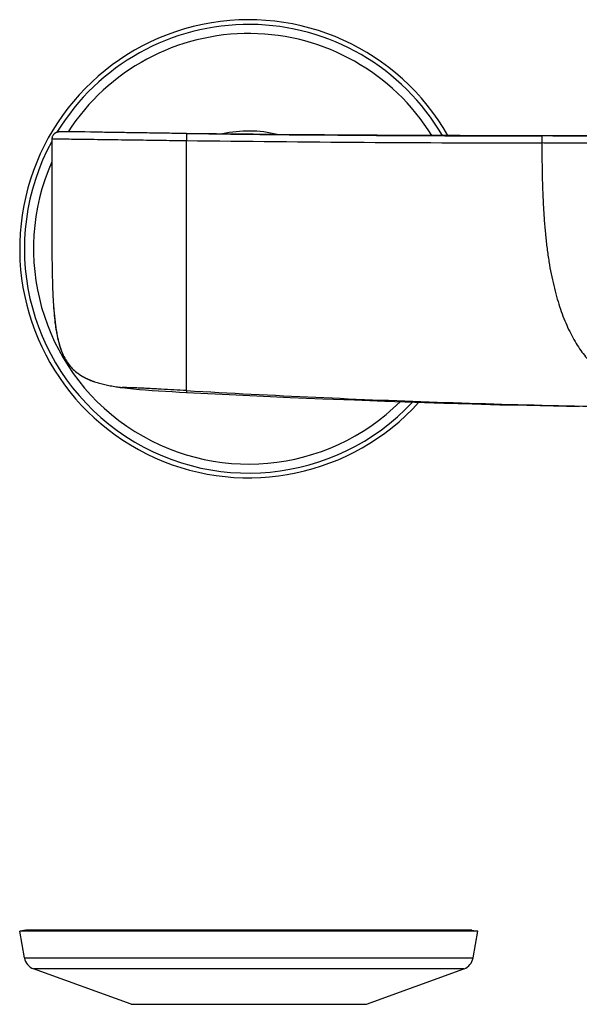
# Model space of a CAD drawing. Header units: millimetres. Extents: x 84 to 582, y -31 to 332.
# Tile 4 of 16: x 84 to 163, y 153 to 293. Entities that reach past the tile are written whole.
import ezdxf

# ---------------------------------------------------------------- set-up
doc = ezdxf.new("R2010")
doc.units = ezdxf.units.MM
doc.header["$LTSCALE"] = 30.734
doc.layers.get('0').update_dxf_attribs({"linetype": 'CONTINUOUS'})

msp = doc.modelspace()

# ---------------------------------------------------------------- linework, layer by layer
at = {"color": 7, "linetype": 'CONTINUOUS'}
for p, q in [((89.81, 276.92), (89.74, 276.91)), ((89.89, 276.92), (89.81, 276.92)), ((89.98, 276.92), (89.89, 276.92)), ((90.08, 276.92), (89.98, 276.92)), ((90.27, 276.92), (90.08, 276.92)), ((90.49, 276.92), (90.27, 276.92)), ((90.86, 276.92), (90.49, 276.92)), ((91.59, 276.91), (90.86, 276.92)), ((93.15, 276.89), (91.59, 276.91)), ((109.21, 276.65), (106.54, 276.68)), ((107.59, 276.67), (113.84, 276.59)), ((88.46, 275.85), (88.46, 275.85)), ((88.46, 275.85), (88.46, 275.85)), ((88.46, 275.85), (88.46, 275.84)), ((88.46, 275.85), (88.46, 275.85)), ((88.46, 275.85), (88.46, 275.85)), ((164.53, 276.33), (160.78, 276.34)), ((88.72, 251.93), (88.75, 251.56)), ((89.8, 245.89), (89.88, 245.69)), ((89.88, 245.69), (89.88, 245.69)), ((91.99, 242.77), (92.01, 242.76)), ((92.01, 242.76), (92.03, 242.74)), ((92.03, 242.74), (92.06, 242.72)), ((92.05, 242.72), (92.08, 242.7)), ((92.08, 242.7), (92.11, 242.68)), ((92.08, 242.7), (92.08, 242.7)), ((92.1, 242.68), (92.13, 242.66)), ((92.13, 242.66), (92.15, 242.65)), ((92.15, 242.65), (92.18, 242.63)), ((92.18, 242.63), (92.2, 242.61)), ((92.2, 242.61), (92.23, 242.59)), ((92.23, 242.59), (92.26, 242.57)), ((92.26, 242.57), (92.28, 242.55)), ((92.28, 242.55), (92.31, 242.53)), ((92.31, 242.53), (92.34, 242.52)), ((92.34, 242.52), (92.36, 242.5)), ((92.36, 242.5), (92.39, 242.48)), ((92.39, 242.48), (92.42, 242.46)), ((92.42, 242.46), (92.44, 242.44)), ((92.44, 242.44), (92.47, 242.43)), ((92.47, 242.43), (92.49, 242.41)), ((92.49, 242.41), (92.52, 242.39)), ((92.52, 242.39), (92.55, 242.38)), ((92.55, 242.38), (92.58, 242.36)), ((92.58, 242.36), (92.61, 242.34)), ((92.61, 242.34), (92.64, 242.32)), ((92.64, 242.32), (92.67, 242.3)), ((92.67, 242.3), (92.69, 242.29)), ((92.69, 242.29), (92.72, 242.27)), ((92.72, 242.27), (92.75, 242.25)), ((92.75, 242.25), (92.78, 242.23)), ((92.78, 242.23), (92.81, 242.22)), ((92.81, 242.22), (92.83, 242.21)), ((92.83, 242.21), (92.86, 242.19)), ((92.86, 242.19), (92.89, 242.17)), ((92.89, 242.17), (92.92, 242.16)), ((92.92, 242.16), (92.95, 242.14)), ((92.95, 242.14), (92.98, 242.12)), ((92.98, 242.12), (93.01, 242.1)), ((93.01, 242.1), (93.05, 242.09)), ((93.05, 242.09), (93.08, 242.07)), ((93.08, 242.07), (93.11, 242.05)), ((93.11, 242.05), (93.14, 242.04)), ((93.14, 242.04), (93.18, 242.02)), ((93.18, 242.02), (93.21, 242)), ((93.21, 242), (93.25, 241.98)), ((93.25, 241.98), (93.28, 241.97)), ((93.28, 241.97), (93.31, 241.95)), ((93.31, 241.95), (93.35, 241.93)), ((93.35, 241.93), (93.39, 241.92)), ((93.39, 241.92), (93.42, 241.9)), ((93.42, 241.9), (93.46, 241.88)), ((93.46, 241.88), (93.49, 241.87)), ((93.49, 241.87), (93.53, 241.85)), ((93.53, 241.85), (93.57, 241.83)), ((93.57, 241.83), (93.61, 241.81)), ((93.61, 241.81), (93.65, 241.8)), ((93.65, 241.8), (93.68, 241.78)), ((93.68, 241.78), (93.71, 241.77)), ((93.71, 241.77), (93.75, 241.75)), ((93.75, 241.75), (93.79, 241.73)), ((93.79, 241.73), (93.83, 241.72)), ((93.83, 241.72), (93.88, 241.7)), ((93.88, 241.7), (93.92, 241.68)), ((93.92, 241.68), (93.96, 241.67)), ((93.96, 241.67), (94, 241.65)), ((94, 241.65), (94.05, 241.63)), ((94.05, 241.63), (94.09, 241.62)), ((94.09, 241.62), (94.14, 241.6)), ((94.14, 241.6), (94.18, 241.58)), ((94.18, 241.58), (94.23, 241.56)), ((94.23, 241.56), (94.28, 241.55)), ((94.28, 241.55), (94.33, 241.53)), ((94.33, 241.53), (94.38, 241.51)), ((94.38, 241.51), (94.43, 241.49)), ((94.43, 241.49), (94.48, 241.48)), ((94.48, 241.48), (94.53, 241.46)), ((97.59, 240.75), (97.63, 240.74)), ((97.63, 240.74), (97.9, 240.7)), ((97.9, 240.7), (98.17, 240.66)), ((97.92, 240.7), (97.93, 240.7)), ((98.17, 240.66), (98.42, 240.63)), ((98.41, 240.63), (98.41, 240.63)), ((98.42, 240.63), (98.43, 240.63)), ((98.43, 240.63), (99.21, 240.53)), ((100.89, 240.37), (101.77, 240.3)), ((144.08, 238.43), (148.1, 238.31)), ((155.87, 238.11), (159.63, 238.02)), ((159.63, 238.02), (163.3, 237.95)), ((84.75, 163.66), (83.9, 163.51)), ((84.57, 159.7), (83.9, 163.51)), ((148.9, 163.51), (83.9, 163.51)), ((148.05, 163.66), (84.75, 163.66)), ((148.05, 163.66), (148.9, 163.51)), ((148.23, 159.7), (148.9, 163.51)), ((99.7, 153.13), (85.86, 158.16)), ((133.11, 153.13), (146.94, 158.16))]:
    msp.add_line(p, q, dxfattribs=at)
at = {"color": 9, "linetype": 'CONTINUOUS'}
for p, q in [((107.59, 276.67), (107.57, 275.67)), ((158, 276.33), (158, 275.33)), ((107.58, 240.2), (107.58, 239.95)), ((84.57, 159.7), (148.23, 159.7)), ((146.94, 158.16), (85.86, 158.16)), ((99.7, 153.13), (133.11, 153.13))]:
    msp.add_line(p, q, dxfattribs=at)
at = {"color": 7, "linetype": 'CONTINUOUS'}
for points in [[(89.74, 276.91), (89.71, 276.91), (89.68, 276.91), (89.65, 276.91), (89.63, 276.91), (89.6, 276.91), (89.58, 276.91), (89.55, 276.9), (89.53, 276.9), (89.51, 276.9), (89.48, 276.9), (89.46, 276.9), (89.44, 276.89), (89.42, 276.89), (89.39, 276.89), (89.37, 276.88), (89.35, 276.88), (89.32, 276.87), (89.3, 276.87), (89.27, 276.86), (89.24, 276.86), (89.21, 276.85), (89.18, 276.84), (89.15, 276.83), (89.12, 276.81), (89.08, 276.8), (89.05, 276.78), (89.01, 276.77), (88.98, 276.75), (88.94, 276.72), (88.9, 276.7), (88.86, 276.67), (88.83, 276.64), (88.79, 276.61), (88.75, 276.57), (88.72, 276.53), (88.68, 276.49), (88.65, 276.45), (88.62, 276.41), (88.6, 276.37), (88.57, 276.32), (88.55, 276.28), (88.53, 276.24), (88.52, 276.2), (88.51, 276.16), (88.49, 276.12), (88.49, 276.08), (88.48, 276.05), (88.47, 276.02), (88.47, 275.98), (88.47, 275.96), (88.46, 275.93), (88.46, 275.91), (88.46, 275.89), (88.46, 275.87), (88.46, 275.85)], [(94.38, 276.87), (94.15, 276.87), (93.93, 276.87), (93.15, 276.89)], [(97.94, 276.81), (96.21, 276.84), (95.93, 276.84), (95.65, 276.85), (95.38, 276.85), (94.38, 276.87)], [(106.54, 276.68), (103.83, 276.72), (100.86, 276.76)], [(114.44, 276.59), (111.84, 276.62), (109.21, 276.65)], [(160.78, 276.34), (156.92, 276.34), (154.92, 276.35), (152.86, 276.35), (150.75, 276.36), (148.59, 276.36), (146.38, 276.37), (144.12, 276.38), (141.81, 276.39), (139.46, 276.4), (137.06, 276.41), (134.63, 276.43), (132.16, 276.44), (129.67, 276.46), (127.17, 276.47), (124.65, 276.49), (122.11, 276.51), (119.57, 276.54), (117.02, 276.56), (114.44, 276.59)], [(88.46, 271.44), (88.46, 268.73), (88.45, 265.77)], [(88.45, 265.77), (88.45, 264.74), (88.45, 263.69), (88.46, 262.6), (88.46, 261.39)], [(88.75, 251.56), (88.77, 251.21), (88.81, 250.87), (88.84, 250.53), (88.88, 250.2), (88.91, 249.88), (88.96, 249.55), (89, 249.23), (89.05, 248.92), (89.1, 248.61), (89.15, 248.31), (89.21, 248.01), (89.27, 247.72), (89.34, 247.44), (89.41, 247.16), (89.48, 246.9), (89.55, 246.63), (89.63, 246.38), (89.72, 246.13), (89.8, 245.89)], [(99.21, 240.53), (99.21, 240.53), (100.04, 240.45), (100.89, 240.37)], [(101.77, 240.3), (102.68, 240.23), (103.61, 240.17), (104.57, 240.11), (105.55, 240.06)], [(105.55, 240.06), (106.56, 240), (107.58, 239.95)], [(107.58, 239.95), (112.63, 239.69), (117.54, 239.45), (122.3, 239.24), (126.91, 239.04), (131.39, 238.87), (135.73, 238.7), (139.96, 238.56), (144.08, 238.43)], [(148.1, 238.31), (152.03, 238.2), (155.87, 238.11)]]:
    msp.add_lwpolyline(points, dxfattribs=at)
for centre, radius, start, end in [((116.4, 260.32), 32.5, 29.6072, 317.9151), ((141.32, 255.8), 52.74, 184.2088, 184.5615), ((99.12, 249.4), 9.96, 200.8673, 201.9014), ((96.02, 247.89), 6.52, 231.8198, 233.3436), ((96.1, 248), 6.65, 233.3428, 234.9775), ((96.21, 248.16), 6.84, 234.9744, 236.596), ((96.34, 248.35), 7.08, 236.5919, 238.1989), ((102.44, 271.47), 31.1, 261.0358, 261.6426), ((102.89, 274.59), 34.25, 261.7347, 262.4759), ((86.54, 160.04), 2, 190, 250), ((146.26, 160.04), 2, 290, 350)]:
    msp.add_arc(centre, radius, start, end, dxfattribs=at)
at = {"color": 9, "linetype": 'CONTINUOUS'}
for centre, radius, start, end in [((116.4, 260.32), 31.83, 30.3033, 148.7311), ((116.4, 260.32), 30.54, 31.7364, 147.0827), ((116.4, 260.32), 16.71, 75.9783, 102.8648), ((116.4, 260.32), 31.83, 151.3886, 316.8839), ((162.54, 4644.14), 4368.81, 269.27908, 269.94038), ((164.02, 4907.62), 4631.3, 269.37917, 269.92557), ((116.4, 260.32), 30.54, 156.1883, 314.7402)]:
    msp.add_arc(centre, radius, start, end, dxfattribs=at)
at = {"color": 7, "linetype": 'CONTINUOUS'}
for points, knots in [([(100.86, 276.76), (100.62, 276.77), (99.64, 276.78), (98.67, 276.8), (97.94, 276.81)], [0, 0, 0, 0, 0.250686, 1, 1, 1, 1]), ([(104.81, 276.71), (104.48, 276.71), (103.16, 276.73), (101.85, 276.75), (100.86, 276.76)], [0, 0, 0, 0, 0.250136, 1, 1, 1, 1]), ([(88.46, 275.84), (88.46, 275.46), (88.46, 274), (88.46, 272.53), (88.46, 271.44)], [0, 0, 0, 0, 0.257173, 1, 1, 1, 1]), ([(88.46, 261.39), (88.46, 260.49), (88.48, 258.76), (88.52, 256.28), (88.59, 254.03), (88.67, 252.61), (88.72, 251.93)], [0, 0, 0, 0, 0.286961, 0.548698, 0.786049, 1, 1, 1, 1]), ([(88.74, 251.61), (88.79, 251.04), (88.89, 249.96), (89.12, 248.43), (89.41, 247.07), (89.67, 246.24), (89.82, 245.85)], [0, 0, 0, 0, 0.292675, 0.554816, 0.789381, 1, 1, 1, 1]), ([(89.88, 245.69), (90, 245.38), (90.27, 244.81), (90.76, 244.03), (91.33, 243.34), (91.76, 242.95), (91.99, 242.77)], [0, 0, 0, 0, 0.268335, 0.519835, 0.761351, 1, 1, 1, 1]), ([(92.61, 242.34), (92.9, 242.16), (93.52, 241.83), (94.18, 241.58), (94.53, 241.46)], [0, 0, 0, 0, 0.484773, 1, 1, 1, 1]), ([(94.53, 241.46), (94.76, 241.38), (95.24, 241.24), (95.98, 241.05), (96.77, 240.89), (97.31, 240.79), (97.59, 240.75)], [0, 0, 0, 0, 0.233016, 0.477105, 0.732722, 1, 1, 1, 1])]:
    msp.add_open_spline(points, degree=3, knots=knots, dxfattribs=at)
msp.add_open_spline([(107.59, 276.67), (106.66, 276.68), (105.74, 276.69), (104.81, 276.71)], degree=3, dxfattribs=at)
at = {"color": 9, "linetype": 'CONTINUOUS'}
for points, knots in [([(88.46, 275.85), (88.46, 275.86), (88.46, 275.86), (88.47, 275.87), (88.48, 275.88), (88.51, 275.89), (88.55, 275.9), (88.62, 275.91), (88.71, 275.91), (88.86, 275.92), (89.05, 275.92), (89.32, 275.92), (89.66, 275.91), (90.31, 275.91), (91.35, 275.89), (92.81, 275.87), (94.51, 275.85), (96.38, 275.82), (98.36, 275.8), (100.38, 275.77), (102.37, 275.74), (104.76, 275.71), (106.48, 275.68), (107.57, 275.67)], [0, 0, 0, 0, 0.00046, 0.001009, 0.001827, 0.003138, 0.005256, 0.008556, 0.013524, 0.020721, 0.030777, 0.044371, 0.062191, 0.084916, 0.145931, 0.224483, 0.314011, 0.412581, 0.517667, 0.62475, 0.729591, 0.829075, 1, 1, 1, 1]), ([(107.58, 240.2), (107.58, 240.36), (107.58, 240.86), (107.58, 241.99), (107.58, 243.72), (107.58, 245.93), (107.58, 248.33), (107.58, 251.63), (107.58, 255.77), (107.58, 259.91), (107.58, 263.23), (107.58, 265.72), (107.58, 268.21), (107.58, 270.69), (107.58, 273.18), (107.58, 274.84), (107.57, 275.67)], [0, 0, 0, 0, 0.013228, 0.042908, 0.095076, 0.160195, 0.229026, 0.298791, 0.438922, 0.579184, 0.64932, 0.719456, 0.789592, 0.859728, 0.929864, 1, 1, 1, 1]), ([(169.99, 276.25), (169.98, 276.26), (169.94, 276.26), (169.88, 276.27), (169.82, 276.27), (169.71, 276.28), (169.52, 276.28), (169.19, 276.29), (168.73, 276.29), (168.1, 276.3), (167.31, 276.3), (166.35, 276.31), (164.88, 276.31), (162.91, 276.32), (160.47, 276.32), (158.82, 276.32), (158, 276.33)], [0, 0, 0, 0, 0.004128, 0.009988, 0.014319, 0.019992, 0.03668, 0.062631, 0.100466, 0.15252, 0.219527, 0.300015, 0.39065, 0.588392, 0.793667, 1, 1, 1, 1]), ([(158, 275.33), (158, 274.51), (158, 272.93), (158.03, 270.97), (158.07, 269.45), (158.12, 268.02), (158.2, 266.28), (158.33, 264.25), (158.5, 262.28), (158.71, 260.37), (158.98, 258.53), (159.29, 256.78), (159.65, 255.13), (160.05, 253.58), (160.49, 252.13), (160.97, 250.77), (161.49, 249.49), (162.07, 248.29), (162.68, 247.17), (163.32, 246.15), (164.01, 245.22), (164.74, 244.37), (165.53, 243.6), (166.38, 242.9), (167.3, 242.27), (168.31, 241.72), (169.4, 241.23), (170.59, 240.8), (171.86, 240.43), (173.21, 240.11), (174.63, 239.83), (176.12, 239.59), (177.68, 239.38), (179.31, 239.2), (180.43, 239.09), (181, 239.04)], [0, 0, 0, 0, 0.048877, 0.095573, 0.118061, 0.139956, 0.182158, 0.22278, 0.262446, 0.301199, 0.338609, 0.374287, 0.408133, 0.44015, 0.470429, 0.499282, 0.52706, 0.553852, 0.579429, 0.603596, 0.626582, 0.64886, 0.67087, 0.692896, 0.715205, 0.738121, 0.762023, 0.787263, 0.813916, 0.84182, 0.870814, 0.900974, 0.932453, 0.965404, 1, 1, 1, 1]), ([(168.99, 275.25), (168.98, 275.25), (168.94, 275.26), (168.87, 275.27), (168.76, 275.27), (168.58, 275.28), (168.31, 275.28), (167.9, 275.29), (167.34, 275.3), (166.61, 275.3), (165.73, 275.31), (164.73, 275.31), (163.66, 275.31), (162.17, 275.32), (160.28, 275.32), (158.76, 275.32), (158, 275.33)], [0, 0, 0, 0, 0.003879, 0.009584, 0.018981, 0.034466, 0.058698, 0.094501, 0.145114, 0.211879, 0.293381, 0.38554, 0.484059, 0.58572, 0.792432, 1, 1, 1, 1]), ([(107.58, 240.2), (106.98, 240.23), (105.78, 240.3), (104.29, 240.38), (103.1, 240.45), (102.22, 240.49), (101.36, 240.53), (100.55, 240.57), (99.85, 240.59), (99.29, 240.61), (98.91, 240.62), (98.67, 240.63), (98.53, 240.63), (98.47, 240.63), (98.44, 240.63), (98.43, 240.63), (98.43, 240.63)], [0, 0, 0, 0, 0.19619, 0.392188, 0.489798, 0.586601, 0.681421, 0.771439, 0.85086, 0.912652, 0.953724, 0.978092, 0.991248, 0.997403, 0.999459, 1, 1, 1, 1]), ([(107.58, 240.2), (113.69, 239.85), (125.92, 239.22), (144.27, 238.49), (162.63, 237.99), (174.88, 237.8), (181, 237.75)], [0, 0, 0, 0, 0.250001, 0.500002, 0.750003, 1, 1, 1, 1])]:
    msp.add_open_spline(points, degree=3, knots=knots, dxfattribs=at)

doc.saveas('drawing.dxf')
